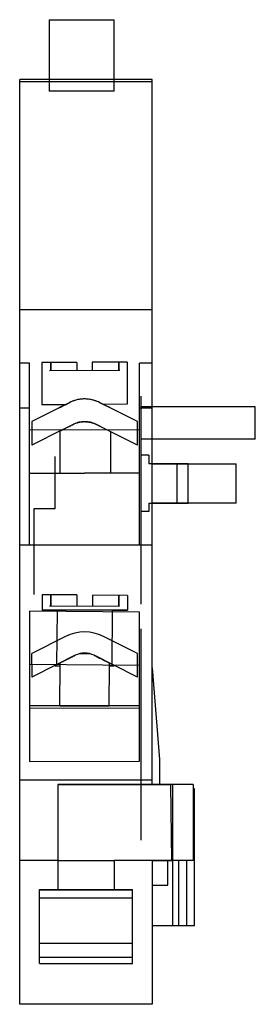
# Model space of a CAD drawing. Header units: millimetres. Extents: x 21.7 to 38.4, y 6.6 to 76.5.
import ezdxf

# ---------------------------------------------------------------- set-up
doc = ezdxf.new("R2010")
doc.units = ezdxf.units.MM
doc.header["$LTSCALE"] = 5.395094
doc.layers.get('0').update_dxf_attribs({"linetype": 'CONTINUOUS'})

msp = doc.modelspace()

# ---------------------------------------------------------------- linework, layer by layer
at = {"color": 7, "linetype": 'Continuous'}
for p, q in [((23.797, 76.535), (23.797, 72.285)), ((23.797, 76.535), (28.427, 76.535)), ((28.427, 72.285), (28.427, 76.535)), ((21.721, 6.635), (21.721, 72.285)), ((31.119, 72.285), (21.721, 72.285)), ((31.119, 72.135), (21.721, 72.135)), ((23.797, 72.285), (23.797, 71.466)), ((28.427, 71.466), (28.427, 72.285)), ((31.119, 22.235), (31.119, 72.285)), ((28.427, 71.466), (23.797, 71.466)), ((31.119, 55.935), (21.721, 55.935)), ((22.421, 39.237), (22.421, 52.161)), ((25.764, 52.21), (23.28, 52.196)), ((23.28, 52.196), (23.298, 49.196)), ((23.898, 52.199), (23.902, 51.599)), ((23.921, 52.199), (23.925, 51.599)), ((25.763, 52.21), (25.767, 51.61)), ((25.764, 52.21), (25.767, 51.61)), ((29.33, 52.23), (26.863, 52.216)), ((26.863, 52.216), (26.867, 51.616)), ((26.864, 52.216), (26.867, 51.616)), ((28.719, 52.227), (28.723, 51.627)), ((28.743, 52.227), (28.746, 51.627)), ((29.33, 52.23), (29.347, 49.23)), ((30.221, 39.237), (30.221, 52.161)), ((31.119, 52.159), (30.221, 52.161)), ((28.81, 51.627), (23.837, 51.599)), ((30.319, 49.805), (30.319, 35.035)), ((22.421, 48.962), (21.721, 48.962)), ((25.268, 49.361), (22.571, 48.011)), ((24.957, 49.205), (23.298, 49.196)), ((24.957, 49.205), (25.268, 49.361)), ((30.071, 48.011), (27.374, 49.361)), ((27.374, 49.361), (27.654, 49.221)), ((29.347, 49.23), (27.654, 49.221)), ((31.119, 48.962), (30.221, 48.962)), ((31.119, 49.061), (30.319, 49.061)), ((38.421, 49.061), (31.119, 49.061)), ((38.421, 46.761), (38.421, 49.061)), ((22.571, 48.011), (22.571, 47.429)), ((24.736, 47.417), (25.523, 47.811)), ((27.943, 47.399), (27.118, 47.811)), ((27.118, 47.811), (28.146, 47.297)), ((30.071, 47.386), (30.071, 48.011)), ((30.221, 47.385), (22.421, 47.43)), ((22.571, 47.429), (22.571, 46.333)), ((24.736, 47.417), (22.571, 46.333)), ((24.553, 47.325), (24.57, 44.353)), ((30.071, 46.333), (27.943, 47.399)), ((28.146, 47.297), (28.163, 44.374)), ((30.071, 46.333), (30.071, 47.386)), ((31.119, 46.761), (30.319, 46.761)), ((38.421, 46.761), (31.119, 46.761)), ((24.221, 45.535), (24.221, 41.814)), ((30.869, 45.615), (30.319, 45.615)), ((30.869, 45.615), (30.869, 45.015)), ((32.871, 45.014), (30.869, 45.015)), ((31.119, 45.015), (37.071, 45.015)), ((32.871, 45.014), (32.871, 42.213)), ((32.871, 45.013), (32.871, 45.014)), ((33.671, 45.013), (32.871, 45.013)), ((33.671, 42.213), (33.671, 45.015)), ((37.071, 42.215), (37.071, 45.015)), ((22.421, 44.341), (30.221, 44.385)), ((30.221, 44.335), (22.421, 44.291)), ((24.57, 44.353), (24.57, 44.303)), ((28.163, 44.374), (28.164, 44.324)), ((30.869, 42.215), (30.869, 41.615)), ((30.869, 42.215), (32.871, 42.214)), ((37.071, 42.215), (31.119, 42.215)), ((32.871, 42.214), (32.871, 42.213)), ((32.871, 42.213), (33.671, 42.213)), ((22.721, 41.814), (22.721, 35.735)), ((24.221, 41.814), (22.721, 41.814)), ((30.869, 41.615), (30.319, 41.615)), ((31.119, 39.237), (21.721, 39.237)), ((23.317, 35.716), (23.308, 34.605)), ((25.78, 35.696), (23.317, 35.716)), ((23.898, 35.711), (23.892, 34.911)), ((23.922, 35.711), (23.915, 34.911)), ((25.78, 35.696), (25.774, 34.896)), ((26.88, 35.687), (26.874, 34.887)), ((29.367, 35.667), (26.88, 35.687)), ((28.719, 35.672), (28.713, 34.872)), ((28.743, 35.672), (28.736, 34.872)), ((29.367, 35.667), (29.358, 34.605)), ((22.421, 34.549), (22.421, 23.867)), ((30.221, 34.485), (22.421, 34.549)), ((23.308, 34.605), (24.368, 34.605)), ((26.333, 34.605), (23.308, 34.605)), ((28.801, 34.871), (23.827, 34.912)), ((24.368, 34.605), (24.337, 30.737)), ((29.358, 34.605), (26.333, 34.605)), ((28.266, 30.705), (28.298, 34.605)), ((28.298, 34.605), (29.358, 34.605)), ((30.221, 23.885), (30.221, 34.485)), ((30.319, 33.285), (30.319, 18.285)), ((24.978, 32.752), (22.571, 31.547)), ((30.071, 31.547), (27.664, 32.752)), ((22.571, 30.752), (22.571, 31.547)), ((26.711, 31.518), (25.954, 31.524)), ((30.071, 30.691), (30.071, 31.547)), ((25.649, 31.411), (24.304, 30.738)), ((24.582, 30.735), (24.583, 30.877)), ((28.404, 30.704), (26.992, 31.411)), ((26.992, 31.411), (28.081, 30.866)), ((28.079, 30.707), (28.081, 30.866)), ((30.221, 30.689), (22.421, 30.753)), ((22.571, 30.752), (22.571, 29.87)), ((24.304, 30.738), (22.571, 29.87)), ((24.242, 30.637), (24.242, 30.707)), ((24.581, 30.637), (24.242, 30.637)), ((24.558, 27.82), (24.582, 30.735)), ((28.056, 27.82), (28.079, 30.707)), ((28.399, 30.637), (28.079, 30.637)), ((28.399, 30.707), (28.399, 30.637)), ((30.071, 29.87), (28.404, 30.704)), ((30.071, 29.87), (30.071, 30.691)), ((31.119, 30.533), (31.619, 24.004)), ((30.221, 27.82), (22.421, 27.82)), ((22.421, 27.663), (30.221, 27.681)), ((24.558, 27.82), (28.056, 27.82)), ((22.421, 23.867), (30.221, 23.885)), ((31.619, 24.004), (31.619, 22.235)), ((31.119, 22.537), (21.721, 22.537)), ((34.021, 22.235), (24.421, 22.235)), ((24.421, 22.235), (24.421, 14.796)), ((32.421, 22.212), (24.421, 22.212)), ((32.421, 22.235), (32.421, 22.212)), ((32.421, 22.212), (32.481, 16.835)), ((32.555, 22.235), (32.555, 16.835)), ((34.021, 22.235), (34.021, 16.835)), ((34.121, 21.935), (34.021, 21.935)), ((34.121, 12.235), (34.121, 21.935)), ((24.421, 16.835), (21.721, 16.835)), ((24.421, 16.835), (28.421, 16.835)), ((34.021, 16.835), (28.421, 16.835)), ((28.421, 16.835), (28.421, 14.796)), ((31.119, 16.835), (31.119, 6.635)), ((32.521, 16.812), (31.119, 16.812)), ((32.219, 15.085), (32.219, 16.835)), ((32.521, 16.835), (32.521, 16.812)), ((32.581, 12.235), (32.581, 16.835)), ((32.974, 16.835), (32.974, 12.235)), ((33.541, 16.835), (33.541, 12.235)), ((23.121, 14.796), (24.421, 14.796)), ((23.121, 9.53), (23.121, 14.796)), ((29.721, 14.771), (23.121, 14.771)), ((29.721, 14.747), (23.121, 14.747)), ((28.421, 14.796), (29.721, 14.796)), ((29.721, 9.53), (29.721, 14.796)), ((31.119, 15.085), (32.219, 15.085)), ((23.121, 14.187), (29.721, 14.187)), ((31.119, 12.235), (34.121, 12.235)), ((29.721, 10.949), (23.121, 10.949)), ((29.721, 9.962), (23.121, 9.962)), ((23.121, 9.53), (29.721, 9.53)), ((31.119, 6.635), (21.721, 6.635))]:
    msp.add_line(p, q, dxfattribs=at)
for centre, radius, start, end in [((26.321, 47.257), 2.353, 63.4038, 116.596), ((26.321, 46.218), 1.781, 63.40426, 116.59541), ((26.321, 30.07), 3, 63.40443, 116.59557), ((26.321, 30.07), 1.5, 63.40415, 116.5957)]:
    msp.add_arc(centre, radius, start, end, dxfattribs=at)
msp.add_open_spline([(22.421, 52.161), (22.187, 52.161), (21.954, 52.159), (21.721, 52.159)], degree=3, dxfattribs=at)
for points, knots in [([(24.957, 49.205), (24.928, 49.191), (24.874, 49.163), (24.797, 49.125), (24.731, 49.092), (24.675, 49.064), (24.628, 49.04), (24.592, 49.023), (24.565, 49.009), (24.553, 49.003), (24.54, 48.997), (24.556, 49.004), (24.567, 49.01), (24.596, 49.024), (24.631, 49.042), (24.678, 49.065), (24.734, 49.093), (24.799, 49.126), (24.875, 49.164), (24.928, 49.191), (24.957, 49.205)], [0, 0, 0, 0, 0.105169, 0.197415, 0.277125, 0.344578, 0.40184, 0.446047, 0.476875, 0.494813, 0.5, 0.507306, 0.526847, 0.558467, 0.60249, 0.658812, 0.726288, 0.806203, 0.896058, 1, 1, 1, 1]), ([(24.957, 49.205), (24.928, 49.191), (24.873, 49.163), (24.796, 49.125), (24.729, 49.091), (24.672, 49.063), (24.625, 49.039), (24.591, 49.022), (24.564, 49.009), (24.553, 49.003), (24.54, 48.997), (24.555, 49.004), (24.566, 49.01), (24.595, 49.024), (24.629, 49.041), (24.676, 49.065), (24.732, 49.093), (24.798, 49.126), (24.874, 49.164), (24.928, 49.191), (24.957, 49.205)], [0, 0, 0, 0, 0.106274, 0.198104, 0.2791, 0.3489, 0.404815, 0.447067, 0.477153, 0.494886, 0.5, 0.507139, 0.526275, 0.557391, 0.6003, 0.656326, 0.725069, 0.804105, 0.894843, 1, 1, 1, 1]), ([(27.374, 49.361), (27.323, 49.386), (27.223, 49.432), (27.07, 49.489), (26.918, 49.534), (26.764, 49.569), (26.609, 49.594), (26.455, 49.607), (26.305, 49.611), (26.155, 49.605), (26.004, 49.59), (25.853, 49.564), (25.705, 49.529), (25.561, 49.485), (25.414, 49.43), (25.317, 49.385), (25.268, 49.361)], [0, 0, 0, 0, 0.078404, 0.151457, 0.223934, 0.295702, 0.369161, 0.439299, 0.50724, 0.575181, 0.645023, 0.716346, 0.784897, 0.853678, 0.92378, 1, 1, 1, 1]), ([(28.137, 48.979), (28.135, 48.98), (28.128, 48.983), (28.112, 48.991), (28.087, 49.004), (28.052, 49.022), (28.006, 49.044), (27.953, 49.07), (27.892, 49.101), (27.823, 49.135), (27.743, 49.176), (27.685, 49.205), (27.654, 49.221)], [0, 0, 0, 0, 0.010893, 0.043521, 0.098112, 0.169687, 0.26205, 0.37705, 0.499817, 0.63985, 0.805103, 1, 1, 1, 1]), ([(24.553, 47.325), (24.555, 47.326), (24.561, 47.329), (24.577, 47.337), (24.604, 47.35), (24.641, 47.368), (24.688, 47.392), (24.746, 47.422), (24.814, 47.456), (24.891, 47.495), (24.978, 47.538), (25.072, 47.585), (25.174, 47.636), (25.282, 47.69), (25.399, 47.749), (25.481, 47.79), (25.523, 47.811)], [0, 0, 0, 0, 0.005328, 0.02096, 0.048153, 0.086151, 0.1357, 0.195725, 0.265777, 0.345262, 0.434639, 0.534283, 0.636673, 0.747587, 0.868526, 1, 1, 1, 1]), ([(25.523, 47.811), (25.56, 47.83), (25.635, 47.864), (25.751, 47.908), (25.868, 47.943), (25.989, 47.97), (26.108, 47.988), (26.226, 47.999), (26.34, 48.001), (26.452, 47.996), (26.564, 47.984), (26.676, 47.965), (26.788, 47.939), (26.898, 47.905), (27.009, 47.863), (27.082, 47.83), (27.118, 47.811)], [0, 0, 0, 0, 0.075378, 0.148748, 0.224281, 0.297642, 0.372421, 0.443712, 0.51148, 0.578662, 0.647608, 0.716587, 0.784852, 0.855142, 0.925255, 1, 1, 1, 1]), ([(24.583, 30.877), (24.585, 30.878), (24.591, 30.881), (24.606, 30.889), (24.63, 30.901), (24.664, 30.918), (24.708, 30.94), (24.761, 30.967), (24.824, 30.998), (24.896, 31.034), (24.977, 31.075), (25.068, 31.12), (25.168, 31.171), (25.278, 31.225), (25.394, 31.283), (25.519, 31.346), (25.605, 31.389), (25.649, 31.411)], [0, 0, 0, 0, 0.004671, 0.018524, 0.041212, 0.073401, 0.114312, 0.164228, 0.223536, 0.290814, 0.366003, 0.451672, 0.546972, 0.648834, 0.759058, 0.87492, 1, 1, 1, 1]), ([(24.583, 30.877), (24.585, 30.878), (24.591, 30.881), (24.606, 30.889), (24.63, 30.901), (24.664, 30.918), (24.708, 30.94), (24.761, 30.966), (24.824, 30.998), (24.895, 31.034), (24.977, 31.074), (25.068, 31.12), (25.168, 31.17), (25.277, 31.225), (25.394, 31.283), (25.519, 31.346), (25.605, 31.389), (25.649, 31.411)], [0, 0, 0, 0, 0.004536, 0.018279, 0.040883, 0.073017, 0.113913, 0.163841, 0.223159, 0.290457, 0.365688, 0.451414, 0.546787, 0.648692, 0.75896, 0.874866, 1, 1, 1, 1]), ([(26.992, 31.411), (27.039, 31.388), (27.129, 31.342), (27.261, 31.276), (27.385, 31.215), (27.501, 31.156), (27.609, 31.102), (27.707, 31.053), (27.794, 31.01), (27.869, 30.972), (27.933, 30.94), (27.985, 30.914), (28.026, 30.894), (28.054, 30.879), (28.071, 30.871), (28.079, 30.867), (28.081, 30.866)], [0, 0, 0, 0, 0.128719, 0.249778, 0.363376, 0.469204, 0.570647, 0.660871, 0.739438, 0.809652, 0.86822, 0.915473, 0.953331, 0.979609, 0.994977, 1, 1, 1, 1])]:
    msp.add_open_spline(points, degree=3, knots=knots, dxfattribs=at)

doc.saveas('drawing.dxf')
